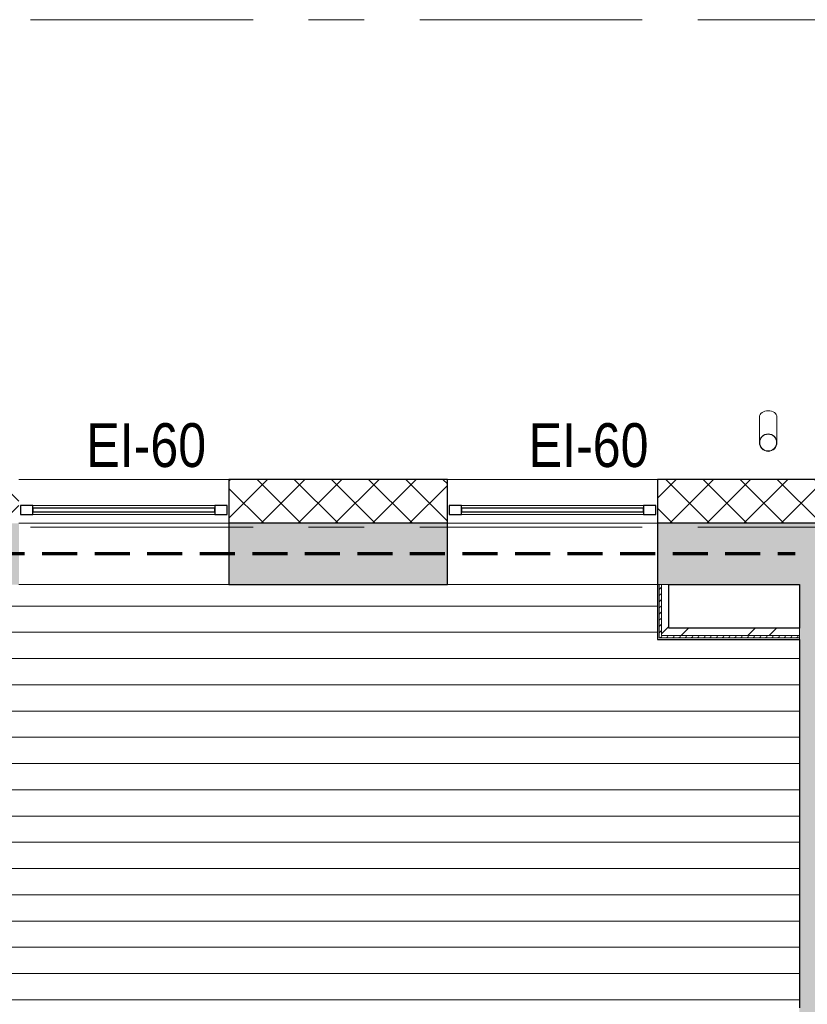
# Model space of a CAD drawing. Header units: millimetres. Extents: x -2764 to 55441, y -2158 to 22251.
# Tile 58 of 70: x 31389 to 35886, y 4775 to 10400. Entities that reach past the tile are written whole.
import ezdxf

# ---------------------------------------------------------------- set-up
doc = ezdxf.new("R2010")
doc.units = ezdxf.units.MM
doc.linetypes.add('EST_Dash_2_1_', pattern=[300, 200, -100])
doc.linetypes.add('Grid Line 1_2_', pattern=[2222.5, 1270, -317.5, 317.5, -317.5])
for name, color, linetype, lineweight, true_color in [('Color Fill-2', 9, 'Continuous', 9, 0x808080), ('Cut Pattern-2', 7, 'Continuous', 9, 0x787878), ('Cut Pattern-4', 9, 'Continuous', 9, 0x808080), ('SMA_Tuletõkkesektsioon', 1, 'EST_Dash_2_1_', 70, 0xff0000), ('Text Notes-1', 1, 'Continuous', 9, 0xff0000)]:
    doc.layers.add(name, color=color, linetype=linetype, lineweight=lineweight, true_color=true_color)
for name, color, linetype, lineweight in [('Common Edges', 7, 'Continuous', 9), ('Cut Pattern-3', 7, 'Continuous', 9), ('Generic Models', 7, 'Continuous', 9), ('Grids-1', 7, 'Grid Line 1_2_', 9), ('Walls', 7, 'Continuous', 9), ('Walls-1', 7, 'Continuous', 25), ('Windows', 7, 'Continuous', 9), ('Windows-1', 7, 'Continuous', 25)]:
    doc.layers.add(name, color=color, linetype=linetype, lineweight=lineweight)
doc.styles.add('Swis721 Cn BT_I', font='swissci.ttf', dxfattribs={"height": 250})
pattern_1 = [(45, (0, 0), (-251.447, 251.447), []), (45, (0, 381), (-251.447, 251.447), [])]
pattern_2 = [(45, (0, 0), (0, 35.355339), [25, -25])]

# ---------------------------------------------------------------- blocks, each defined once
blk = doc.blocks.new('SMA_W1_ 1-jaotus - -A-05_1200x1500mm-1804721-3 Korruse põrandate  plaan')
at = {"layer": 'Windows'}
for p, q in [((-520, -24.5), (520, -24.5)), ((520, -74.5), (-520, -74.5))]:
    blk.add_line(p, q, dxfattribs=at)
at = {"layer": 'Windows-1'}
for p, q in [((-520, -24.5), (-590, -24.5)), ((-590, -24.5), (-590, -74.5)), ((-520, -74.5), (-520, -24.5)), ((520, -39.5), (-520, -39.5)), ((-520, -39.5), (-520, -59.5)), ((590, -24.5), (520, -24.5)), ((520, -24.5), (520, -74.5)), ((520, -59.5), (520, -39.5)), ((590, -74.5), (590, -24.5)), ((-590, -74.5), (-520, -74.5)), ((-520, -59.5), (520, -59.5)), ((520, -74.5), (590, -74.5))]:
    blk.add_line(p, q, dxfattribs=at)
blk = doc.blocks.new('Generic Models 17 - Generic Models 49-1524752-3 Korruse põrandate  plaan')
at = {"layer": 'Generic Models'}
for p, q in [((35612.5, 8129.9), (35612.5, 7983.8)), ((35712.5, 7983.8), (35712.5, 8129.9))]:
    blk.add_line(p, q, dxfattribs=at)
for radius, start, end in [(50, 90, 270), (48, 90, 270), (50, 270, 90), (48, 270, 90)]:
    blk.add_arc((35662.5, 7983.8), radius, start, end, dxfattribs=at)
for start_param, end_param in [(1.570796, 3.141593), (0, 1.570796)]:
    blk.add_ellipse((35662.5, 8129.9), major_axis=(50, 0), ratio=0.707107, start_param=start_param, end_param=end_param, dxfattribs=at)

msp = doc.modelspace()

# ---------------------------------------------------------------- hatches: boundary and pattern name
at = {"layer": 'Color Fill-2'}
h = msp.add_hatch(dxfattribs=at)
h.set_pattern_fill('FP_38', color=256, style=0, pattern_type=2)
h.set_pattern_definition([(0, (0, 0), (0, 150), [])])
h.paths.add_polyline_path([(32956.9, 4670.5), (32956.9, 4755), (33100.9, 4755), (33100.9, 4670.5), (33110.9, 4670.5), (33110.9, 4716), (33990.9, 4716), (33990.9, 4670.5), (34000.9, 4670.5), (34000.9, 4755), (35840.5, 4755), (35840.5, 6858.3), (35030.5, 6858.3), (35030.5, 7172.8), (30128.5, 7172.8), (30128.5, 7200), (30014.9, 7200), (30014.4, 5755), (29898.9, 5755), (29898.9, 6858.3), (29486.9, 6858.3), (29486.9, 7200), (29346, 7200), (29346, 7360), (29336, 7360), (29336, 7280), (28156, 7280), (28156, 7360), (28146, 7360), (28146, 7200), (27283.9, 7200), (27283.9, 5755), (27007.9, 5755), (27007.9, 7200), (25909.9, 7200), (25909.9, 7190), (25957.9, 7190), (25957.9, 7175), (26657.9, 7175), (26657.9, 7125), (25957.9, 7125), (25957.9, 6460), (25909.9, 6460), (25909.9, 6450), (25967.9, 6450), (25967.9, 5492.5), (25909.9, 5492.5), (25909.9, 5482.5), (25951.9, 5482.5), (25951.9, 4752.5), (25909.9, 4752.5), (25909.9, 4742.5), (25967.9, 4742.5), (25967.9, 4670.5), (25977.9, 4670.5), (25977.9, 4716), (26857.9, 4716), (26857.9, 4670.5), (26867.9, 4670.5), (26867.9, 4755), (27011.9, 4755), (27011.9, 4670.5), (27021.9, 4670.8), (27021.9, 4716), (27901.9, 4716), (27901.9, 4670.5), (27911.9, 4670.5), (27911.9, 4755), (32056.9, 4755), (32056.9, 4670.5), (32066.9, 4670.5), (32066.9, 4716), (32946.9, 4716), (32946.9, 4670.5)], flags=0)
at = {"layer": 'Cut Pattern-2'}
h = msp.add_hatch(color=256, dxfattribs=at)
h.paths.add_polyline_path([(35840.5, 7172.8), (35840.5, 7522.8), (35030.5, 7522.8), (35030.5, 7172.8), (35126.3, 7172.8)], flags=0)
h.paths.add_polyline_path([(30128.5, 7172.8), (31383.7, 7172.8), (31383.7, 7522.8), (30128.5, 7522.8), (30128.5, 7200)], flags=0)
h.paths.add_polyline_path([(32583.7, 7172.8), (33830.5, 7172.8), (33830.5, 7522.8), (32583.7, 7522.8), (32583.7, 7200)], flags=0)
msp.add_hatch(color=256, dxfattribs=at).paths.add_polyline_path([(36140.5, -363.6), (36140.5, 7522.8), (35840.5, 7522.8), (35840.5, -363.6)], flags=0)
h = msp.add_hatch(dxfattribs=at)
h.set_pattern_fill('FP_3', color=256, style=0, pattern_type=2)
h.set_pattern_definition(pattern_1)
h.paths.add_polyline_path([(35069.1, 6922.8), (35095, 6922.8), (35095, 7172.8), (35053, 7172.8), (35053, 6922.8)], flags=0)
h = msp.add_hatch(dxfattribs=at)
h.set_pattern_fill('FP_3', color=256, style=0, pattern_type=2)
h.set_pattern_definition(pattern_1)
h.paths.add_polyline_path([(35840.5, 6880.8), (35840.5, 6922.8), (35053, 6922.8), (35053, 6880.8), (35819.5, 6880.8)], flags=0)
at = {"layer": 'Cut Pattern-3'}
h = msp.add_hatch(dxfattribs=at)
h.set_pattern_fill('FP_1', color=256, style=0, pattern_type=2)
h.set_pattern_definition(pattern_2)
h.paths.add_polyline_path([(35053, 6880.8), (35053, 7172.8), (35040.5, 7172.8), (35040.5, 6880.8)], flags=0)
h = msp.add_hatch(dxfattribs=at)
h.set_pattern_fill('FP_1', color=256, style=0, pattern_type=2)
h.set_pattern_definition(pattern_2)
h.paths.add_polyline_path([(35840.5, 6868.3), (35840.5, 6880.8), (35040.5, 6880.8), (35040.5, 6868.3), (35126.3, 6868.3)], flags=0)
at = {"layer": 'Cut Pattern-4'}
h = msp.add_hatch(dxfattribs=at)
h.set_pattern_fill('FP_2', color=256, style=0, pattern_type=2)
h.set_pattern_definition([(45, (0, 0), (-106.066, 106.066), []), (135, (0, 0), (-106.066, -106.066), [])])
h.paths.add_polyline_path([(35840.5, 7522.8), (36140.5, 7522.8), (36140.5, 7772.8), (35030.5, 7772.8), (35030.5, 7522.8), (35126.3, 7522.8)], flags=0)
h.paths.add_polyline_path([(30654.5, 7522.8), (31383.7, 7522.8), (31383.7, 7772.8), (30166, 7772.8), (30166, 7522.8)], flags=0)
h.paths.add_polyline_path([(32583.7, 7522.8), (33830.5, 7522.8), (33830.5, 7772.8), (32583.7, 7772.8)], flags=0)

# ---------------------------------------------------------------- linework, layer by layer
at = {"layer": 'Common Edges'}
for p, q in [((32583.7, 7772.8), (33830.5, 7772.8)), ((35030.5, 7772.8), (36391.5, 7772.8)), ((35095, 7172.8), (35030.5, 7172.8)), ((35040.5, 7172.8), (35040.5, 6868.3)), ((35053, 7172.8), (35053, 6880.8)), ((35840.5, 6858.3), (35840.5, 6922.8)), ((35040.5, 6868.3), (35840.5, 6868.3)), ((35053, 6880.8), (35840.5, 6880.8))]:
    msp.add_line(p, q, dxfattribs=at)
at = {"layer": 'Grids-1'}
for p, q in [((336, 10400), (35503, 10400)), ((35503, 10400), (38003, 10400)), ((336, 7500), (35503, 7500)), ((35503, 7500), (38003, 7500))]:
    msp.add_line(p, q, dxfattribs=at)
at = {"layer": 'SMA_Tuletõkkesektsioon'}
msp.add_line((24017, 7350), (35817, 7350), dxfattribs=at)
at = {"layer": 'Walls'}
for p, q in [((31383.7, 7773.8), (32583.7, 7773.8)), ((33830.5, 7773.8), (35030.5, 7773.8)), ((31383.7, 7522.8), (32583.7, 7522.8)), ((33830.5, 7522.8), (35030.5, 7522.8)), ((32583.7, 7172.8), (31383.7, 7172.8)), ((35030.5, 7172.8), (33830.5, 7172.8))]:
    msp.add_line(p, q, dxfattribs=at)
at = {"layer": 'Walls-1'}
for p, q in [((32583.7, 7773.8), (32583.7, 7172.8)), ((33830.5, 7773.8), (32583.7, 7773.8)), ((33830.5, 7172.8), (33830.5, 7773.8)), ((35030.5, 7773.8), (35030.5, 6858.3)), ((36391.5, 7773.8), (35030.5, 7773.8)), ((33830.5, 7522.8), (32583.7, 7522.8)), ((36140.5, 7522.8), (35030.5, 7522.8)), ((32583.7, 7172.8), (33830.5, 7172.8)), ((35095, 7172.8), (35840.5, 7172.8)), ((35095, 6922.8), (35095, 7172.8)), ((35840.5, 7172.8), (35840.5, 6922.8)), ((35840.5, 6922.8), (35095, 6922.8)), ((35030.5, 6858.3), (35840.5, 6858.3)), ((35840.5, 6858.3), (35840.5, 4755))]:
    msp.add_line(p, q, dxfattribs=at)

# ---------------------------------------------------------------- block references
at = {"layer": 'Generic Models'}
msp.add_blockref('Generic Models 17 - Generic Models 49-1524752-3 Korruse põrandate  plaan', (0, 0), dxfattribs=at)
at = {"layer": 'Windows'}
for p in [(31983.7, 7648.3), (34430.5, 7648.3)]:
    msp.add_blockref('SMA_W1_ 1-jaotus - -A-05_1200x1500mm-1804721-3 Korruse põrandate  plaan', p, dxfattribs=at)

# ---------------------------------------------------------------- texts
at = {"layer": 'Text Notes-1', "char_height": 250, "width": 817.721, "attachment_point": 1, "style": 'Swis721 Cn BT_I'}
for insert in [(31768.6, 8094.4), (34294.7, 8094.4)]:
    msp.add_mtext('EI-60', dxfattribs=dict(at, insert=insert))

doc.saveas('drawing.dxf')
